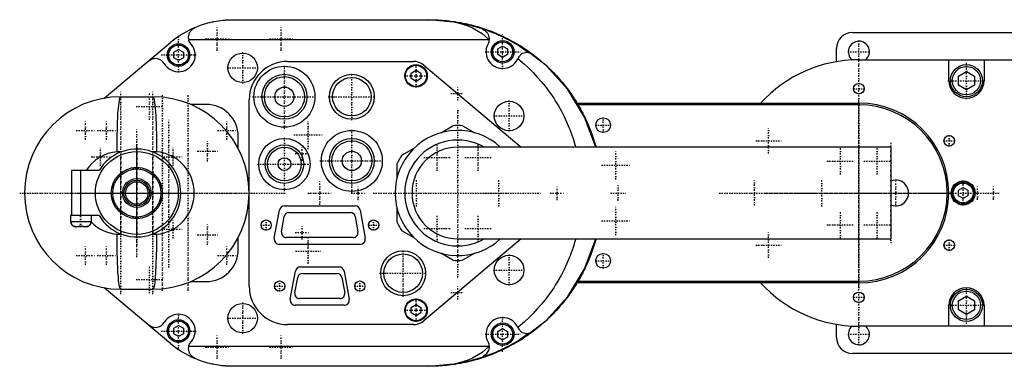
# Model space of a CAD drawing. Extents: x -262 to 209, y -54 to 54.
# Tile 1 of 2: x -262 to 45, y -54 to 54. Entities that reach past the tile are written whole.
import ezdxf

# ---------------------------------------------------------------- set-up
doc = ezdxf.new("R2010")
doc.units = 0
doc.linetypes.add('CENTER', pattern=[1.5, 0.45, -0.5, 0.05, -0.5])
doc.layers.add('AM_0', color=7, linetype='CONTINUOUS')
doc.layers.add('AM_7', color=7, linetype='CENTER')

msp = doc.modelspace()

# ---------------------------------------------------------------- linework, layer by layer
at = {"layer": 'AM_0', "color": 7, "linetype": 'CONTINUOUS'}
for p, q in [((-195.1, 54), (-134, 54)), ((-207.1, 51.5), (-207.1, 51.29)), ((-117.1, 50.83), (-117.1, 51.14)), ((-2, 50), (126, 50)), ((-235.15, 29.55), (-214.38, 46.98)), ((-208.93, 47.86), (-115.33, 47.86)), ((-115.33, 47.86), (-115.11, 47.75)), ((-213.5, 43.87), (-212, 44.73)), ((-213.5, 42.13), (-213.5, 43.87)), ((-212, 44.73), (-210.5, 43.87)), ((-210.5, 43.87), (-210.5, 42.13)), ((-112.5, 44.87), (-111, 45.73)), ((-112.5, 43.13), (-112.5, 44.87)), ((-111, 42.27), (-112.5, 43.13)), ((-111, 45.73), (-109.5, 44.87)), ((-109.5, 43.13), (-111, 42.27)), ((-109.5, 44.87), (-109.5, 43.13)), ((-7, 40.91), (-7, 45)), ((-221, 41.22), (-221, 41.43)), ((-212, 41.27), (-213.5, 42.13)), ((-210.5, 42.13), (-212, 41.27)), ((-178, 41), (-138.8, 41)), ((0, 41.5), (170.5, 41.5)), ((28, 35), (28, 41.5)), ((39, 41.5), (39, 35)), ((-139.5, 37.37), (-138, 38.23)), ((-139.5, 35.63), (-139.5, 37.37)), ((-138, 38.23), (-136.5, 37.37)), ((-136.5, 37.37), (-136.5, 35.63)), ((-135.58, 39.83), (-105.2, 14.32)), ((31, 36.44), (33.5, 37.89)), ((33.5, 37.89), (36, 36.44)), ((-138, 34.77), (-139.5, 35.63)), ((-136.5, 35.63), (-138, 34.77)), ((31, 33.56), (31, 36.44)), ((36, 36.44), (36, 33.56)), ((33.5, 32.11), (31, 33.56)), ((36, 33.56), (33.5, 32.11)), ((-230, 30), (-220, 30)), ((-190, -29), (-190, 29)), ((-87.83, 28), (0, 28)), ((0, 27.5), (0, 28)), ((-203.4, 27.6), (-208.24, 27.6)), ((0, 27.5), (-87.53, 27.5)), ((-130.29, 18.77), (-126.52, 20.94)), ((-123.48, 20.94), (-119.71, 18.77)), ((-193.4, 13.87), (-193.4, 17.6)), ((-229.75, 12.85), (-231.13, 12.85)), ((-218.87, 12.85), (-220.25, 12.85)), ((-142.38, 11.79), (-138.61, 13.97)), ((10, 14.25), (-125, 14.25)), ((10, 14.25), (10, -14.25)), ((-245.4, 7), (-245.4, -7)), ((-236.78, 7), (-245.4, 7)), ((-242.4, -7), (-242.4, 7)), ((-143.9, 4.8), (-143.9, 9.15)), ((31, 0.87), (32.5, 1.73)), ((31, -0.87), (31, 0.87)), ((32.5, 1.73), (34, 0.87)), ((34, 0.87), (34, -0.87)), ((32.5, -1.73), (31, -0.87)), ((34, -0.87), (32.5, -1.73)), ((-182.17, -14.11), (-180.57, -5.31)), ((-179, -4), (-157, -4)), ((-177.6, -6.1), (-158.4, -6.1)), ((-155.43, -5.31), (-153.83, -14.11)), ((-143.9, -9.15), (-143.9, -4.8)), ((-245.65, -7), (-245.65, -9)), ((-236.78, -7), (-245.65, -7)), ((-239.15, -9), (-245.65, -9)), ((-239.15, -9), (-239.15, -7)), ((-179.88, -12.15), (-179.08, -7.35)), ((-156.92, -7.35), (-156.12, -12.15)), ((-243, -10.5), (-243.9, -10.5)), ((-243, -10.5), (-243, -10.26)), ((-241.8, -10.26), (-241.8, -10.5)), ((-240.9, -10.5), (-241.8, -10.5)), ((-138.61, -13.97), (-142.38, -11.79)), ((-231.13, -12.85), (-229.75, -12.85)), ((-220.25, -12.85), (-218.87, -12.85)), ((-193.4, -17.6), (-193.4, -13.87)), ((-157.6, -13.9), (-178.4, -13.9)), ((-105.2, -14.32), (-135.58, -39.83)), ((-125, -14.25), (10, -14.25)), ((-155.4, -16), (-180.6, -16)), ((-126.52, -20.94), (-130.29, -18.77)), ((-119.71, -18.77), (-123.48, -20.94)), ((-177.17, -33.11), (-175.57, -24.31)), ((-174, -23), (-162, -23)), ((-160.43, -24.31), (-158.83, -33.11)), ((-208.24, -27.6), (-203.4, -27.6)), ((-175.77, -31.12), (-174.87, -26.32)), ((-173.4, -25.1), (-162.6, -25.1)), ((-161.13, -26.32), (-160.23, -31.12)), ((-87.53, -27.5), (0, -27.5)), ((0, -27.5), (0, -28)), ((-214.38, -46.98), (-235.15, -29.55)), ((-230, -30), (-220, -30)), ((0, -28), (-87.83, -28)), ((-161.7, -32.9), (-174.3, -32.9)), ((31, -33.56), (33.5, -32.11)), ((31, -36.44), (31, -33.56)), ((33.5, -32.11), (36, -33.56)), ((36, -33.56), (36, -36.44)), ((-160.4, -35), (-175.6, -35)), ((-139.5, -35.63), (-138, -34.77)), ((-139.5, -37.37), (-139.5, -35.63)), ((-138, -34.77), (-136.5, -35.63)), ((-136.5, -35.63), (-136.5, -37.37)), ((28, -41.5), (28, -35)), ((33.5, -37.89), (31, -36.44)), ((36, -36.44), (33.5, -37.89)), ((39, -35), (39, -41.5)), ((-138, -38.23), (-139.5, -37.37)), ((-136.5, -37.37), (-138, -38.23)), ((-221, -41.43), (-221, -41.22)), ((-213.5, -42.13), (-212, -41.27)), ((-213.5, -43.87), (-213.5, -42.13)), ((-212, -41.27), (-210.5, -42.13)), ((-210.5, -42.13), (-210.5, -43.87)), ((-138.8, -41), (-178, -41)), ((-112.5, -43.13), (-111, -42.27)), ((-111, -42.27), (-109.5, -43.13)), ((-7, -45), (-7, -40.91)), ((170.5, -41.5), (0, -41.5)), ((-212, -44.73), (-213.5, -43.87)), ((-210.5, -43.87), (-212, -44.73)), ((-112.5, -44.87), (-112.5, -43.13)), ((-111, -45.73), (-112.5, -44.87)), ((-109.5, -44.87), (-111, -45.73)), ((-109.5, -43.13), (-109.5, -44.87)), ((-115.33, -47.86), (-208.93, -47.86)), ((-115.11, -47.75), (-115.33, -47.86)), ((-207.1, -51.29), (-207.1, -51.5)), ((-117.1, -51.14), (-117.1, -50.83)), ((126, -50), (-2, -50)), ((-134, -54), (-195.1, -54))]:
    msp.add_line(p, q, dxfattribs=at)
for points in [[(-81.95, 14.25), (-85.48, 23.65), (-90.7, 32.23), (-97.41, 39.69), (-105.39, 45.79), (-114.36, 50.3), (-124.01, 53.07), (-134, 54)], [(-134, -54), (-124.01, -53.07), (-114.36, -50.3), (-105.39, -45.79), (-97.41, -39.69), (-90.7, -32.23), (-85.48, -23.65), (-81.95, -14.25)]]:
    msp.add_lwpolyline(points, dxfattribs=at)
for points in [[(-207.1, 51.5, 0), (-205.19, 52.25, 0), (-202.9, 52.97, 0), (-202.23, 53.14, 0), (-201.56, 53.3, 0), (-201.23, 53.37, 0), (-200.89, 53.44, 0), (-200.22, 53.56, 0), (-199.54, 53.67, 0), (-198.86, 53.76, 0), (-198.18, 53.84, 0), (-197.78, 53.88, 0), (-197.67, 53.89, 0), (-197.55, 53.9, 0), (-197.5, 53.9, 0), (-197.44, 53.91, 0), (-197.33, 53.92, 0), (-197.21, 53.93, 0), (-197.16, 53.93, 0), (-197.1, 53.93, 0), (-196.98, 53.94, 0), (-196.87, 53.95, 0), (-196.81, 53.95, 0), (-196.76, 53.95, 0), (-196.64, 53.96, 0), (-196.53, 53.97, 0), (-196.41, 53.97, 0), (-196.3, 53.98, 0), (-196.19, 53.98, 0), (-196.13, 53.98, 0), (-196.07, 53.98, 0), (-195.96, 53.99, 0), (-195.89, 53.99, 0), (-195.87, 53.99, 0), (-195.85, 53.99, 0), (-195.84, 53.99, 0), (-195.83, 53.99, 0), (-195.81, 53.99, 0), (-195.8, 53.99, 0), (-195.78, 53.99, 0), (-195.76, 53.99, 0), (-195.74, 53.99, 0), (-195.73, 53.99, 0), (-195.72, 53.99, 0), (-195.7, 53.99, 0), (-195.68, 53.99, 0), (-195.66, 53.99, 0), (-195.64, 54, 0), (-195.62, 54, 0), (-195.61, 54, 0), (-195.6, 54, 0), (-195.59, 54, 0), (-195.57, 54, 0), (-195.55, 54, 0), (-195.53, 54, 0), (-195.51, 54, 0), (-195.5, 54, 0), (-195.49, 54, 0), (-195.47, 54, 0), (-195.45, 54, 0), (-195.44, 54, 0), (-195.43, 54, 0), (-195.41, 54, 0), (-195.4, 54, 0), (-195.39, 54, 0), (-195.38, 54, 0), (-195.36, 54, 0), (-195.34, 54, 0), (-195.32, 54, 0), (-195.3, 54, 0), (-195.28, 54, 0), (-195.27, 54, 0), (-195.26, 54, 0), (-195.24, 54, 0), (-195.22, 54, 0), (-195.2, 54, 0), (-195.19, 54, 0), (-195.17, 54, 0), (-195.16, 54, 0), (-195.15, 54, 0), (-195.13, 54, 0), (-195.11, 54, 0), (-195.1, 54, 0)], [(-134.21, 54, 0), (-134.19, 54, 0), (-134.15, 54, 0), (-134.11, 54, 0), (-134.09, 54, 0), (-134.07, 54, 0), (-134.03, 54, 0), (-133.99, 54, 0), (-133.95, 54, 0), (-133.91, 54, 0), (-133.87, 54, 0), (-133.85, 54, 0), (-133.83, 54, 0), (-133.79, 54, 0), (-133.75, 54, 0), (-133.71, 54, 0), (-133.67, 54, 0), (-133.63, 54, 0), (-133.61, 54, 0), (-133.59, 54, 0), (-133.55, 54, 0), (-133.51, 54, 0), (-133.49, 54, 0), (-133.47, 53.99, 0), (-133.43, 53.99, 0), (-133.39, 53.99, 0), (-133.37, 53.99, 0), (-133.35, 53.99, 0), (-133.31, 53.99, 0), (-133.27, 53.99, 0), (-133.23, 53.99, 0), (-133.2, 53.99, 0), (-133.16, 53.99, 0), (-133.14, 53.99, 0), (-133.12, 53.99, 0), (-133.08, 53.99, 0), (-133.04, 53.99, 0), (-133, 53.99, 0), (-132.96, 53.99, 0), (-132.92, 53.98, 0), (-132.9, 53.98, 0), (-132.88, 53.98, 0), (-132.84, 53.98, 0), (-132.8, 53.98, 0), (-132.76, 53.98, 0), (-132.73, 53.98, 0), (-132.69, 53.98, 0), (-132.67, 53.98, 0), (-132.65, 53.98, 0), (-132.61, 53.98, 0), (-132.57, 53.97, 0), (-132.53, 53.97, 0), (-132.49, 53.97, 0), (-132.45, 53.97, 0), (-132.43, 53.97, 0), (-132.41, 53.97, 0), (-132.38, 53.97, 0), (-132.34, 53.97, 0), (-132.2, 53.96, 0), (-132.09, 53.96, 0), (-131.97, 53.95, 0), (-131.74, 53.94, 0), (-131.51, 53.93, 0), (-131.28, 53.92, 0), (-131.06, 53.9, 0), (-130.83, 53.89, 0), (-130.72, 53.88, 0), (-130.61, 53.87, 0), (-130.38, 53.85, 0), (-130.16, 53.84, 0), (-130.05, 53.83, 0), (-129.94, 53.82, 0), (-129.72, 53.8, 0), (-129.5, 53.77, 0), (-129.39, 53.76, 0), (-129.29, 53.75, 0), (-129.07, 53.73, 0), (-128.86, 53.7, 0), (-128.11, 53.61, 0), (-126.87, 53.42, 0), (-125.68, 53.19, 0), (-124.53, 52.92, 0), (-123.42, 52.61, 0), (-122.88, 52.44, 0), (-122.36, 52.27, 0), (-121.35, 51.88, 0), (-120.38, 51.47, 0), (-117.4, 49.71, 0), (-115.33, 47.86, 0)], [(-134, 54, 0), (-133.67, 54, 0), (-133.02, 53.99, 0), (-132.37, 53.98, 0), (-132.04, 53.96, 0), (-131.72, 53.95, 0), (-131.07, 53.92, 0), (-130.42, 53.88, 0), (-129.77, 53.83, 0), (-129.12, 53.78, 0), (-128.47, 53.72, 0), (-128.14, 53.68, 0), (-127.82, 53.65, 0), (-127.17, 53.57, 0), (-126.53, 53.48, 0), (-125.88, 53.39, 0), (-125.24, 53.28, 0), (-124.6, 53.17, 0), (-124.28, 53.12, 0), (-123.95, 53.06, 0), (-123.32, 52.93, 0), (-122.68, 52.8, 0), (-122.36, 52.73, 0), (-122.04, 52.66, 0), (-121.41, 52.51, 0), (-120.77, 52.35, 0), (-120.46, 52.27, 0), (-120.14, 52.19, 0), (-119.51, 52.02, 0), (-118.89, 51.84, 0), (-118.26, 51.66, 0), (-117.64, 51.46, 0), (-117.02, 51.26, 0), (-116.71, 51.16, 0), (-116.4, 51.05, 0), (-115.79, 50.84, 0), (-115.17, 50.61, 0), (-114.56, 50.38, 0), (-113.96, 50.14, 0), (-113.35, 49.9, 0), (-113.05, 49.77, 0), (-112.75, 49.64, 0), (-112.15, 49.38, 0), (-111.56, 49.12, 0), (-110.97, 48.84, 0), (-110.38, 48.56, 0), (-109.8, 48.27, 0), (-109.51, 48.13, 0), (-109.22, 47.98, 0), (-108.64, 47.67, 0), (-108.06, 47.36, 0), (-107.49, 47.05, 0), (-106.93, 46.72, 0), (-106.37, 46.39, 0), (-106.09, 46.23, 0), (-105.81, 46.06, 0), (-105.25, 45.71, 0), (-104.71, 45.36, 0), (-104.16, 45.01, 0), (-103.62, 44.64, 0), (-103.08, 44.27, 0), (-102.82, 44.09, 0), (-102.55, 43.9, 0), (-102.02, 43.51, 0), (-101.5, 43.12, 0), (-101.24, 42.93, 0), (-100.98, 42.73, 0), (-100.47, 42.33, 0), (-99.96, 41.92, 0), (-99.71, 41.71, 0), (-99.46, 41.51, 0), (-98.96, 41.09, 0), (-98.46, 40.66, 0), (-97.98, 40.23, 0), (-97.49, 39.79, 0), (-97.01, 39.35, 0), (-96.78, 39.12, 0), (-96.54, 38.9, 0), (-96.08, 38.44, 0), (-95.61, 37.98, 0), (-95.16, 37.51, 0), (-94.71, 37.04, 0), (-94.26, 36.57, 0), (-94.04, 36.33, 0), (-93.83, 36.08, 0), (-93.39, 35.6, 0), (-92.97, 35.1, 0), (-92.55, 34.61, 0), (-92.13, 34.1, 0), (-91.72, 33.59, 0), (-91.52, 33.34, 0), (-91.32, 33.08, 0), (-90.92, 32.56, 0), (-90.53, 32.04, 0), (-90.15, 31.51, 0), (-89.77, 30.98, 0), (-89.4, 30.45, 0), (-89.22, 30.18, 0), (-89.04, 29.91, 0), (-88.68, 29.36, 0), (-88.33, 28.81, 0), (-87.98, 28.26, 0), (-87.65, 27.7, 0), (-87.32, 27.14, 0), (-87.15, 26.86, 0), (-86.99, 26.57, 0), (-86.67, 26.01, 0), (-86.36, 25.43, 0), (-86.21, 25.14, 0), (-86.06, 24.85, 0), (-85.76, 24.27, 0), (-85.47, 23.69, 0), (-85.33, 23.4, 0), (-85.19, 23.1, 0), (-84.92, 22.51, 0), (-84.65, 21.92, 0), (-84.39, 21.32, 0), (-84.13, 20.72, 0), (-83.89, 20.12, 0), (-83.77, 19.81, 0), (-83.65, 19.51, 0), (-83.42, 18.9, 0), (-83.19, 18.29, 0), (-82.97, 17.67, 0), (-82.76, 17.06, 0), (-82.56, 16.44, 0), (-82.46, 16.13, 0), (-82.37, 15.82, 0), (-82.18, 15.19, 0), (-82, 14.56, 0), (-81.91, 14.25, 0)], [(-207.1, 51.29, 0), (-207.72, 50.96, 0), (-208.65, 49.91, 0), (-209, 48.56, 0), (-208.93, 47.86, 0)], [(-117.1, 51.14, 0), (-115.79, 50.68, 0), (-113.2, 49.65, 0), (-110.67, 48.49, 0), (-109.43, 47.86, 0)], [(-115.11, 47.75, 0), (-115.1, 48.16, 0), (-115.3, 49.08, 0), (-115.59, 49.65, 0), (-115.71, 49.81, 0), (-115.84, 49.98, 0), (-115.92, 50.06, 0), (-116.01, 50.15, 0), (-116.24, 50.36, 0), (-116.43, 50.49, 0), (-116.49, 50.53, 0), (-116.56, 50.57, 0), (-116.6, 50.6, 0), (-116.64, 50.62, 0), (-116.74, 50.68, 0), (-116.82, 50.71, 0), (-116.85, 50.73, 0), (-116.88, 50.74, 0), (-116.89, 50.75, 0), (-116.91, 50.75, 0), (-116.94, 50.76, 0), (-116.94, 50.77, 0), (-116.95, 50.77, 0), (-116.96, 50.77, 0), (-116.96, 50.78, 0), (-116.97, 50.78, 0), (-116.98, 50.78, 0), (-116.99, 50.79, 0), (-117, 50.79, 0), (-117.01, 50.8, 0), (-117.01, 50.8, 0), (-117.02, 50.8, 0), (-117.02, 50.8, 0), (-117.02, 50.8, 0), (-117.02, 50.8, 0), (-117.02, 50.8, 0), (-117.02, 50.8, 0), (-117.03, 50.8, 0), (-117.03, 50.8, 0), (-117.03, 50.8, 0), (-117.03, 50.8, 0), (-117.03, 50.8, 0), (-117.04, 50.81, 0), (-117.04, 50.81, 0), (-117.04, 50.81, 0), (-117.05, 50.81, 0), (-117.05, 50.81, 0), (-117.05, 50.81, 0), (-117.06, 50.81, 0), (-117.06, 50.81, 0), (-117.07, 50.82, 0), (-117.07, 50.82, 0), (-117.07, 50.82, 0), (-117.08, 50.82, 0), (-117.08, 50.82, 0), (-117.09, 50.82, 0), (-117.09, 50.83, 0), (-117.1, 50.83, 0), (-117.1, 50.83, 0)], [(-109.22, 47.75, 0), (-108.09, 47.14, 0), (-105.89, 45.84, 0), (-103.75, 44.43, 0), (-102.7, 43.69, 0)], [(-102.7, 43.69, 0), (-103.8, 43.79, 0), (-105.13, 43.32, 0), (-106, 42.45, 0), (-106.28, 41.92, 0)], [(-106.28, 41.92, 0), (-105.57, 41.32, 0), (-104.16, 40.1, 0), (-102.79, 38.83, 0), (-102.13, 38.17, 0), (-101.48, 37.51, 0), (-100.2, 36.14, 0), (-98.98, 34.74, 0), (-97.8, 33.29, 0), (-96.68, 31.8, 0), (-95.61, 30.27, 0), (-95.09, 29.5, 0), (-94.59, 28.71, 0), (-93.62, 27.12, 0), (-92.71, 25.49, 0), (-91.86, 23.83, 0), (-91.07, 22.14, 0), (-90.33, 20.43, 0), (-89.99, 19.56, 0), (-89.65, 18.69, 0), (-89.04, 16.93, 0), (-88.48, 15.15, 0), (-88.23, 14.25, 0)], [(-231.13, 12.85, 0), (-231.14, 16.83, 0), (-230.87, 24.82, 0), (-230.55, 28.12, 0), (-230.45, 28.77, 0), (-230.35, 29.27, 0), (-230.3, 29.47, 0), (-230.29, 29.5, 0), (-230.28, 29.56, 0), (-230.26, 29.61, 0), (-230.25, 29.64, 0), (-230.24, 29.66, 0), (-230.22, 29.71, 0), (-230.21, 29.75, 0), (-230.19, 29.79, 0), (-230.17, 29.83, 0), (-230.16, 29.86, 0), (-230.15, 29.87, 0), (-230.14, 29.89, 0), (-230.12, 29.91, 0), (-230.11, 29.93, 0), (-230.11, 29.93, 0), (-230.11, 29.93, 0), (-230.11, 29.94, 0), (-230.1, 29.94, 0), (-230.1, 29.94, 0), (-230.1, 29.94, 0), (-230.1, 29.95, 0), (-230.09, 29.95, 0), (-230.09, 29.95, 0), (-230.09, 29.95, 0), (-230.09, 29.96, 0), (-230.09, 29.96, 0), (-230.08, 29.96, 0), (-230.08, 29.96, 0), (-230.08, 29.97, 0), (-230.07, 29.97, 0), (-230.07, 29.97, 0), (-230.07, 29.97, 0), (-230.07, 29.97, 0), (-230.07, 29.97, 0), (-230.06, 29.98, 0), (-230.06, 29.98, 0), (-230.06, 29.98, 0), (-230.06, 29.98, 0), (-230.06, 29.98, 0), (-230.05, 29.98, 0), (-230.05, 29.99, 0), (-230.05, 29.99, 0), (-230.05, 29.99, 0), (-230.04, 29.99, 0), (-230.04, 29.99, 0), (-230.04, 29.99, 0), (-230.04, 29.99, 0), (-230.04, 29.99, 0), (-230.03, 29.99, 0), (-230.03, 29.99, 0), (-230.03, 30, 0), (-230.03, 30, 0), (-230.02, 30, 0), (-230.02, 30, 0), (-230.02, 30, 0), (-230.02, 30, 0), (-230.01, 30, 0), (-230.01, 30, 0), (-230.01, 30, 0), (-230.01, 30, 0), (-230.01, 30, 0), (-230, 30, 0), (-230, 30, 0), (-230, 30, 0)], [(-220, 30, 0), (-220, 30, 0), (-220, 30, 0), (-219.99, 30, 0), (-219.99, 30, 0), (-219.99, 30, 0), (-219.99, 30, 0), (-219.99, 30, 0), (-219.98, 30, 0), (-219.98, 30, 0), (-219.98, 30, 0), (-219.98, 30, 0), (-219.97, 30, 0), (-219.97, 30, 0), (-219.97, 29.99, 0), (-219.97, 29.99, 0), (-219.96, 29.99, 0), (-219.96, 29.99, 0), (-219.96, 29.99, 0), (-219.96, 29.99, 0), (-219.96, 29.99, 0), (-219.95, 29.99, 0), (-219.95, 29.99, 0), (-219.95, 29.99, 0), (-219.95, 29.98, 0), (-219.94, 29.98, 0), (-219.94, 29.98, 0), (-219.94, 29.98, 0), (-219.94, 29.98, 0), (-219.94, 29.98, 0), (-219.93, 29.97, 0), (-219.93, 29.97, 0), (-219.93, 29.97, 0), (-219.93, 29.97, 0), (-219.93, 29.97, 0), (-219.92, 29.97, 0), (-219.92, 29.96, 0), (-219.92, 29.96, 0), (-219.91, 29.96, 0), (-219.91, 29.96, 0), (-219.91, 29.95, 0), (-219.91, 29.95, 0), (-219.91, 29.95, 0), (-219.9, 29.95, 0), (-219.9, 29.94, 0), (-219.9, 29.94, 0), (-219.9, 29.94, 0), (-219.89, 29.94, 0), (-219.89, 29.93, 0), (-219.89, 29.93, 0), (-219.89, 29.93, 0), (-219.88, 29.91, 0), (-219.86, 29.89, 0), (-219.85, 29.87, 0), (-219.84, 29.86, 0), (-219.83, 29.83, 0), (-219.81, 29.79, 0), (-219.79, 29.75, 0), (-219.78, 29.71, 0), (-219.76, 29.66, 0), (-219.75, 29.64, 0), (-219.74, 29.61, 0), (-219.72, 29.56, 0), (-219.71, 29.5, 0), (-219.7, 29.47, 0), (-219.69, 29.44, 0), (-219.67, 29.38, 0), (-219.66, 29.31, 0), (-219.65, 29.27, 0), (-219.64, 29.24, 0), (-219.62, 29.16, 0), (-219.61, 29.08, 0), (-219.55, 28.77, 0), (-219.45, 28.12, 0), (-219.35, 27.34, 0), (-219.26, 26.42, 0), (-219.17, 25.38, 0), (-219.13, 24.82, 0), (-219.1, 24.23, 0), (-219.03, 22.99, 0), (-218.97, 21.67, 0), (-218.86, 16.83, 0), (-218.87, 12.85, 0)], [(-245.52, -9, 0), (-245.52, -9.01, 0), (-245.52, -9.03, 0), (-245.52, -9.05, 0), (-245.52, -9.07, 0), (-245.52, -9.08, 0), (-245.52, -9.1, 0), (-245.52, -9.12, 0), (-245.52, -9.15, 0), (-245.51, -9.17, 0), (-245.51, -9.19, 0), (-245.51, -9.2, 0), (-245.51, -9.22, 0), (-245.5, -9.24, 0), (-245.5, -9.26, 0), (-245.49, -9.29, 0), (-245.49, -9.31, 0), (-245.48, -9.33, 0), (-245.48, -9.34, 0), (-245.48, -9.35, 0), (-245.47, -9.37, 0), (-245.47, -9.39, 0), (-245.46, -9.4, 0), (-245.46, -9.42, 0), (-245.46, -9.44, 0), (-245.45, -9.46, 0), (-245.44, -9.47, 0), (-245.44, -9.48, 0), (-245.43, -9.5, 0), (-245.43, -9.52, 0), (-245.42, -9.54, 0), (-245.41, -9.57, 0), (-245.4, -9.59, 0), (-245.39, -9.6, 0), (-245.39, -9.61, 0), (-245.38, -9.63, 0), (-245.37, -9.65, 0), (-245.36, -9.67, 0), (-245.35, -9.69, 0), (-245.34, -9.71, 0), (-245.33, -9.72, 0), (-245.32, -9.73, 0), (-245.31, -9.75, 0), (-245.3, -9.77, 0), (-245.29, -9.79, 0), (-245.28, -9.8, 0), (-245.27, -9.82, 0), (-245.26, -9.83, 0), (-245.25, -9.84, 0), (-245.24, -9.86, 0), (-245.23, -9.88, 0), (-245.21, -9.9, 0), (-245.2, -9.92, 0), (-245.18, -9.93, 0), (-245.17, -9.94, 0), (-245.17, -9.95, 0), (-245.15, -9.97, 0), (-245.14, -9.99, 0), (-245.12, -10, 0), (-245.1, -10.02, 0), (-245.09, -10.04, 0), (-245.08, -10.04, 0), (-245.07, -10.05, 0), (-245.06, -10.07, 0), (-245.04, -10.08, 0), (-245.03, -10.09, 0), (-245.02, -10.1, 0), (-245.01, -10.11, 0), (-244.99, -10.13, 0), (-244.98, -10.13, 0), (-244.97, -10.14, 0), (-244.95, -10.15, 0), (-244.94, -10.17, 0), (-244.92, -10.18, 0), (-244.9, -10.2, 0), (-244.88, -10.21, 0), (-244.87, -10.22, 0), (-244.86, -10.22, 0), (-244.84, -10.24, 0), (-244.82, -10.25, 0), (-244.8, -10.26, 0), (-244.78, -10.27, 0), (-244.76, -10.28, 0), (-244.75, -10.29, 0), (-244.74, -10.29, 0), (-244.72, -10.3, 0), (-244.7, -10.32, 0), (-244.68, -10.32, 0), (-244.66, -10.33, 0), (-244.64, -10.34, 0), (-244.63, -10.35, 0), (-244.62, -10.35, 0), (-244.6, -10.36, 0), (-244.58, -10.37, 0), (-244.56, -10.38, 0), (-244.54, -10.39, 0), (-244.52, -10.39, 0), (-244.51, -10.4, 0), (-244.5, -10.4, 0), (-244.48, -10.41, 0), (-244.46, -10.42, 0), (-244.43, -10.42, 0), (-244.41, -10.43, 0), (-244.39, -10.44, 0), (-244.38, -10.44, 0), (-244.37, -10.44, 0), (-244.35, -10.45, 0), (-244.32, -10.45, 0), (-244.31, -10.46, 0), (-244.3, -10.46, 0), (-244.28, -10.46, 0), (-244.25, -10.47, 0), (-244.24, -10.47, 0), (-244.23, -10.47, 0), (-244.21, -10.48, 0), (-244.19, -10.48, 0), (-244.16, -10.48, 0), (-244.14, -10.49, 0), (-244.12, -10.49, 0), (-244.11, -10.49, 0), (-244.09, -10.49, 0), (-244.07, -10.49, 0), (-244.05, -10.49, 0), (-243.97, -10.5, 0), (-243.9, -10.5, 0)], [(-245, -10.11, 0), (-245.03, -10.09, 0), (-245.08, -10.04, 0), (-245.13, -9.99, 0), (-245.15, -9.97, 0), (-245.18, -9.94, 0), (-245.22, -9.88, 0), (-245.26, -9.83, 0), (-245.3, -9.77, 0), (-245.34, -9.71, 0), (-245.37, -9.65, 0), (-245.39, -9.62, 0), (-245.4, -9.58, 0), (-245.43, -9.52, 0), (-245.45, -9.45, 0), (-245.47, -9.38, 0), (-245.49, -9.32, 0), (-245.5, -9.25, 0), (-245.51, -9.21, 0), (-245.51, -9.18, 0), (-245.52, -9.1, 0), (-245.52, -9.03, 0), (-245.52, -9, 0)], [(-240.9, -10.5, 0), (-240.83, -10.5, 0), (-240.75, -10.49, 0), (-240.73, -10.49, 0), (-240.71, -10.49, 0), (-240.69, -10.49, 0), (-240.68, -10.49, 0), (-240.66, -10.49, 0), (-240.64, -10.48, 0), (-240.61, -10.48, 0), (-240.59, -10.48, 0), (-240.57, -10.47, 0), (-240.56, -10.47, 0), (-240.55, -10.47, 0), (-240.52, -10.46, 0), (-240.5, -10.46, 0), (-240.49, -10.46, 0), (-240.48, -10.45, 0), (-240.45, -10.45, 0), (-240.43, -10.44, 0), (-240.42, -10.44, 0), (-240.41, -10.44, 0), (-240.39, -10.43, 0), (-240.37, -10.42, 0), (-240.34, -10.42, 0), (-240.32, -10.41, 0), (-240.3, -10.4, 0), (-240.29, -10.4, 0), (-240.28, -10.39, 0), (-240.26, -10.39, 0), (-240.24, -10.38, 0), (-240.22, -10.37, 0), (-240.2, -10.36, 0), (-240.18, -10.35, 0), (-240.17, -10.35, 0), (-240.16, -10.34, 0), (-240.14, -10.33, 0), (-240.12, -10.32, 0), (-240.1, -10.32, 0), (-240.08, -10.3, 0), (-240.06, -10.29, 0), (-240.05, -10.29, 0), (-240.04, -10.28, 0), (-240.02, -10.27, 0), (-240, -10.26, 0), (-239.98, -10.25, 0), (-239.96, -10.24, 0), (-239.94, -10.22, 0), (-239.93, -10.22, 0), (-239.92, -10.21, 0), (-239.9, -10.2, 0), (-239.88, -10.18, 0), (-239.86, -10.17, 0), (-239.85, -10.15, 0), (-239.83, -10.14, 0), (-239.82, -10.13, 0), (-239.81, -10.13, 0), (-239.79, -10.11, 0), (-239.78, -10.1, 0), (-239.77, -10.09, 0), (-239.76, -10.08, 0), (-239.74, -10.07, 0), (-239.73, -10.05, 0), (-239.72, -10.04, 0), (-239.71, -10.04, 0), (-239.7, -10.02, 0), (-239.68, -10, 0), (-239.66, -9.99, 0), (-239.65, -9.97, 0), (-239.63, -9.95, 0), (-239.63, -9.94, 0), (-239.62, -9.93, 0), (-239.6, -9.92, 0), (-239.59, -9.9, 0), (-239.57, -9.88, 0), (-239.56, -9.86, 0), (-239.55, -9.84, 0), (-239.54, -9.83, 0), (-239.53, -9.82, 0), (-239.52, -9.8, 0), (-239.51, -9.79, 0), (-239.5, -9.77, 0), (-239.49, -9.75, 0), (-239.48, -9.73, 0), (-239.47, -9.72, 0), (-239.46, -9.71, 0), (-239.45, -9.69, 0), (-239.44, -9.67, 0), (-239.43, -9.65, 0), (-239.42, -9.63, 0), (-239.41, -9.61, 0), (-239.41, -9.6, 0), (-239.4, -9.59, 0), (-239.39, -9.57, 0), (-239.38, -9.54, 0), (-239.37, -9.52, 0), (-239.37, -9.5, 0), (-239.36, -9.48, 0), (-239.36, -9.47, 0), (-239.35, -9.46, 0), (-239.34, -9.44, 0), (-239.34, -9.42, 0), (-239.34, -9.4, 0), (-239.33, -9.39, 0), (-239.33, -9.37, 0), (-239.32, -9.35, 0), (-239.32, -9.34, 0), (-239.32, -9.33, 0), (-239.31, -9.31, 0), (-239.31, -9.29, 0), (-239.3, -9.26, 0), (-239.3, -9.24, 0), (-239.29, -9.22, 0), (-239.29, -9.2, 0), (-239.29, -9.19, 0), (-239.29, -9.17, 0), (-239.28, -9.15, 0), (-239.28, -9.12, 0), (-239.28, -9.1, 0), (-239.28, -9.08, 0), (-239.28, -9.07, 0), (-239.28, -9.05, 0), (-239.28, -9.03, 0), (-239.28, -9.01, 0), (-239.28, -9, 0)], [(-239.28, -9, 0), (-239.28, -9.03, 0), (-239.28, -9.1, 0), (-239.29, -9.16, 0), (-239.29, -9.2, 0), (-239.3, -9.23, 0), (-239.31, -9.3, 0), (-239.32, -9.36, 0), (-239.34, -9.42, 0), (-239.36, -9.49, 0), (-239.39, -9.55, 0), (-239.4, -9.58, 0), (-239.41, -9.61, 0), (-239.44, -9.67, 0), (-239.47, -9.73, 0), (-239.51, -9.78, 0), (-239.54, -9.84, 0), (-239.58, -9.89, 0), (-239.6, -9.92, 0), (-239.63, -9.94, 0), (-239.67, -9.99, 0), (-239.72, -10.04, 0), (-239.74, -10.07, 0)], [(-244.13, -10.49, 0), (-244.18, -10.48, 0), (-244.29, -10.46, 0), (-244.39, -10.44, 0), (-244.44, -10.42, 0)], [(-243, -10.26, 0), (-242.97, -10.26, 0), (-242.9, -10.27, 0), (-242.83, -10.28, 0), (-242.8, -10.28, 0), (-242.76, -10.28, 0), (-242.7, -10.29, 0), (-242.63, -10.29, 0), (-242.56, -10.3, 0), (-242.5, -10.3, 0), (-242.43, -10.3, 0), (-242.4, -10.3, 0), (-242.37, -10.3, 0), (-242.3, -10.3, 0), (-242.24, -10.3, 0), (-242.17, -10.29, 0), (-242.1, -10.29, 0), (-242.04, -10.28, 0), (-242, -10.28, 0), (-241.97, -10.28, 0), (-241.9, -10.27, 0), (-241.83, -10.26, 0), (-241.8, -10.26, 0)], [(-240.19, -10.36, 0), (-240.2, -10.36, 0), (-240.24, -10.38, 0), (-240.28, -10.39, 0), (-240.3, -10.4, 0), (-240.32, -10.41, 0), (-240.35, -10.42, 0), (-240.39, -10.43, 0), (-240.43, -10.44, 0), (-240.47, -10.45, 0), (-240.51, -10.46, 0), (-240.53, -10.46, 0), (-240.55, -10.47, 0), (-240.59, -10.48, 0), (-240.64, -10.48, 0), (-240.68, -10.49, 0), (-240.72, -10.49, 0), (-240.76, -10.5, 0), (-240.78, -10.5, 0), (-240.8, -10.5, 0), (-240.84, -10.5, 0), (-240.88, -10.5, 0), (-240.9, -10.5, 0)], [(-230, -30, 0), (-230, -30, 0), (-230, -30, 0), (-230.01, -30, 0), (-230.01, -30, 0), (-230.01, -30, 0), (-230.01, -30, 0), (-230.02, -30, 0), (-230.02, -30, 0), (-230.02, -30, 0), (-230.03, -30, 0), (-230.03, -30, 0), (-230.03, -30, 0), (-230.03, -29.99, 0), (-230.03, -29.99, 0), (-230.04, -29.99, 0), (-230.04, -29.99, 0), (-230.04, -29.99, 0), (-230.05, -29.99, 0), (-230.05, -29.99, 0), (-230.05, -29.99, 0), (-230.05, -29.98, 0), (-230.05, -29.98, 0), (-230.06, -29.98, 0), (-230.06, -29.98, 0), (-230.06, -29.98, 0), (-230.06, -29.98, 0), (-230.07, -29.98, 0), (-230.07, -29.97, 0), (-230.07, -29.97, 0), (-230.07, -29.97, 0), (-230.08, -29.97, 0), (-230.08, -29.96, 0), (-230.08, -29.96, 0), (-230.08, -29.96, 0), (-230.09, -29.96, 0), (-230.09, -29.95, 0), (-230.09, -29.95, 0), (-230.1, -29.95, 0), (-230.1, -29.94, 0), (-230.1, -29.94, 0), (-230.1, -29.94, 0), (-230.1, -29.94, 0), (-230.11, -29.93, 0), (-230.11, -29.93, 0), (-230.11, -29.93, 0), (-230.12, -29.92, 0), (-230.12, -29.92, 0), (-230.12, -29.92, 0), (-230.12, -29.91, 0), (-230.13, -29.91, 0), (-230.14, -29.89, 0), (-230.15, -29.86, 0), (-230.16, -29.85, 0), (-230.17, -29.83, 0), (-230.19, -29.79, 0), (-230.21, -29.75, 0), (-230.23, -29.71, 0), (-230.24, -29.66, 0), (-230.26, -29.6, 0), (-230.27, -29.58, 0), (-230.28, -29.55, 0), (-230.3, -29.49, 0), (-230.31, -29.43, 0), (-230.32, -29.39, 0), (-230.37, -29.17, 0), (-230.48, -28.64, 0), (-230.57, -27.99, 0), (-230.66, -27.22, 0), (-230.75, -26.33, 0), (-230.83, -25.35, 0), (-230.87, -24.82, 0), (-230.9, -24.27, 0), (-230.96, -23.1, 0), (-231.02, -21.87, 0), (-231.13, -17.12, 0), (-231.13, -12.85, 0)], [(-218.87, -12.85, 0), (-218.87, -17.12, 0), (-219.13, -24.82, 0), (-219.43, -27.99, 0), (-219.52, -28.64, 0), (-219.63, -29.17, 0), (-219.68, -29.39, 0), (-219.69, -29.43, 0), (-219.7, -29.49, 0), (-219.72, -29.55, 0), (-219.73, -29.58, 0), (-219.74, -29.6, 0), (-219.76, -29.66, 0), (-219.77, -29.71, 0), (-219.79, -29.75, 0), (-219.81, -29.79, 0), (-219.83, -29.83, 0), (-219.84, -29.85, 0), (-219.85, -29.86, 0), (-219.86, -29.89, 0), (-219.87, -29.91, 0), (-219.88, -29.91, 0), (-219.88, -29.92, 0), (-219.88, -29.92, 0), (-219.88, -29.92, 0), (-219.89, -29.93, 0), (-219.89, -29.93, 0), (-219.89, -29.93, 0), (-219.9, -29.94, 0), (-219.9, -29.94, 0), (-219.9, -29.94, 0), (-219.9, -29.94, 0), (-219.9, -29.95, 0), (-219.91, -29.95, 0), (-219.91, -29.95, 0), (-219.91, -29.96, 0), (-219.92, -29.96, 0), (-219.92, -29.96, 0), (-219.92, -29.96, 0), (-219.92, -29.97, 0), (-219.93, -29.97, 0), (-219.93, -29.97, 0), (-219.93, -29.97, 0), (-219.93, -29.98, 0), (-219.94, -29.98, 0), (-219.94, -29.98, 0), (-219.94, -29.98, 0), (-219.94, -29.98, 0), (-219.95, -29.98, 0), (-219.95, -29.98, 0), (-219.95, -29.99, 0), (-219.95, -29.99, 0), (-219.95, -29.99, 0), (-219.96, -29.99, 0), (-219.96, -29.99, 0), (-219.96, -29.99, 0), (-219.97, -29.99, 0), (-219.97, -29.99, 0), (-219.97, -30, 0), (-219.97, -30, 0), (-219.97, -30, 0), (-219.98, -30, 0), (-219.98, -30, 0), (-219.98, -30, 0), (-219.99, -30, 0), (-219.99, -30, 0), (-219.99, -30, 0), (-219.99, -30, 0), (-220, -30, 0), (-220, -30, 0), (-220, -30, 0)], [(-81.91, -14.25, 0), (-82, -14.56, 0), (-82.18, -15.19, 0), (-82.37, -15.82, 0), (-82.46, -16.13, 0), (-82.56, -16.44, 0), (-82.76, -17.06, 0), (-82.97, -17.67, 0), (-83.19, -18.29, 0), (-83.42, -18.9, 0), (-83.65, -19.51, 0), (-83.77, -19.81, 0), (-83.89, -20.12, 0), (-84.13, -20.72, 0), (-84.39, -21.32, 0), (-84.65, -21.92, 0), (-84.92, -22.51, 0), (-85.19, -23.1, 0), (-85.33, -23.4, 0), (-85.47, -23.69, 0), (-85.76, -24.27, 0), (-86.06, -24.85, 0), (-86.21, -25.14, 0), (-86.36, -25.43, 0), (-86.67, -26.01, 0), (-86.99, -26.57, 0), (-87.15, -26.86, 0), (-87.32, -27.14, 0), (-87.65, -27.7, 0), (-87.98, -28.26, 0), (-88.33, -28.81, 0), (-88.68, -29.36, 0), (-89.04, -29.91, 0), (-89.22, -30.18, 0), (-89.4, -30.45, 0), (-89.77, -30.98, 0), (-90.15, -31.51, 0), (-90.53, -32.04, 0), (-90.92, -32.56, 0), (-91.32, -33.08, 0), (-91.52, -33.34, 0), (-91.72, -33.59, 0), (-92.13, -34.1, 0), (-92.55, -34.61, 0), (-92.97, -35.1, 0), (-93.39, -35.6, 0), (-93.83, -36.08, 0), (-94.04, -36.33, 0), (-94.26, -36.57, 0), (-94.71, -37.04, 0), (-95.16, -37.51, 0), (-95.61, -37.98, 0), (-96.08, -38.44, 0), (-96.54, -38.9, 0), (-96.78, -39.12, 0), (-97.01, -39.35, 0), (-97.49, -39.79, 0), (-97.98, -40.23, 0), (-98.46, -40.66, 0), (-98.96, -41.09, 0), (-99.46, -41.51, 0), (-99.71, -41.71, 0), (-99.96, -41.92, 0), (-100.47, -42.33, 0), (-100.98, -42.73, 0), (-101.24, -42.93, 0), (-101.5, -43.12, 0), (-102.02, -43.51, 0), (-102.55, -43.9, 0), (-102.82, -44.09, 0), (-103.08, -44.27, 0), (-103.62, -44.64, 0), (-104.16, -45.01, 0), (-104.71, -45.36, 0), (-105.25, -45.71, 0), (-105.81, -46.06, 0), (-106.09, -46.23, 0), (-106.37, -46.39, 0), (-106.93, -46.72, 0), (-107.49, -47.05, 0), (-108.06, -47.36, 0), (-108.64, -47.67, 0), (-109.22, -47.98, 0), (-109.51, -48.13, 0), (-109.8, -48.27, 0), (-110.38, -48.56, 0), (-110.97, -48.84, 0), (-111.56, -49.12, 0), (-112.15, -49.38, 0), (-112.75, -49.64, 0), (-113.05, -49.77, 0), (-113.35, -49.9, 0), (-113.96, -50.14, 0), (-114.56, -50.38, 0), (-115.17, -50.61, 0), (-115.79, -50.84, 0), (-116.4, -51.05, 0), (-116.71, -51.16, 0), (-117.02, -51.26, 0), (-117.64, -51.46, 0), (-118.26, -51.66, 0), (-118.89, -51.84, 0), (-119.51, -52.02, 0), (-120.14, -52.19, 0), (-120.46, -52.27, 0), (-120.77, -52.35, 0), (-121.41, -52.51, 0), (-122.04, -52.66, 0), (-122.36, -52.73, 0), (-122.68, -52.8, 0), (-123.32, -52.93, 0), (-123.95, -53.06, 0), (-124.28, -53.12, 0), (-124.6, -53.17, 0), (-125.24, -53.28, 0), (-125.88, -53.39, 0), (-126.53, -53.48, 0), (-127.17, -53.57, 0), (-127.82, -53.65, 0), (-128.14, -53.68, 0), (-128.47, -53.72, 0), (-129.12, -53.78, 0), (-129.77, -53.83, 0), (-130.42, -53.88, 0), (-131.07, -53.92, 0), (-131.72, -53.95, 0), (-132.04, -53.96, 0), (-132.37, -53.98, 0), (-133.02, -53.99, 0), (-133.67, -54, 0), (-134, -54, 0)], [(-88.23, -14.25, 0), (-88.48, -15.15, 0), (-89.04, -16.93, 0), (-89.65, -18.69, 0), (-89.99, -19.56, 0), (-90.33, -20.43, 0), (-91.07, -22.14, 0), (-91.86, -23.83, 0), (-92.71, -25.49, 0), (-93.62, -27.12, 0), (-94.59, -28.71, 0), (-95.09, -29.5, 0), (-95.61, -30.27, 0), (-96.68, -31.8, 0), (-97.8, -33.29, 0), (-98.98, -34.74, 0), (-100.2, -36.14, 0), (-101.48, -37.51, 0), (-102.13, -38.17, 0), (-102.79, -38.83, 0), (-104.16, -40.1, 0), (-105.57, -41.32, 0), (-106.28, -41.92, 0)], [(-106.28, -41.92, 0), (-106, -42.45, 0), (-105.13, -43.32, 0), (-103.8, -43.79, 0), (-102.7, -43.69, 0)], [(-102.7, -43.69, 0), (-103.75, -44.43, 0), (-105.89, -45.84, 0), (-108.09, -47.14, 0), (-109.22, -47.75, 0)], [(-208.93, -47.86, 0), (-209, -48.56, 0), (-208.65, -49.91, 0), (-207.72, -50.96, 0), (-207.1, -51.29, 0)], [(-115.33, -47.86, 0), (-117.4, -49.71, 0), (-120.38, -51.47, 0), (-121.35, -51.88, 0), (-122.36, -52.27, 0), (-122.88, -52.44, 0), (-123.42, -52.61, 0), (-124.53, -52.92, 0), (-125.68, -53.19, 0), (-126.87, -53.42, 0), (-128.11, -53.61, 0), (-128.86, -53.7, 0), (-129.07, -53.73, 0), (-129.29, -53.75, 0), (-129.39, -53.76, 0), (-129.5, -53.77, 0), (-129.72, -53.8, 0), (-129.94, -53.82, 0), (-130.05, -53.83, 0), (-130.16, -53.84, 0), (-130.38, -53.85, 0), (-130.61, -53.87, 0), (-130.72, -53.88, 0), (-130.83, -53.89, 0), (-131.06, -53.9, 0), (-131.28, -53.92, 0), (-131.51, -53.93, 0), (-131.74, -53.94, 0), (-131.97, -53.95, 0), (-132.09, -53.96, 0), (-132.2, -53.96, 0), (-132.43, -53.97, 0), (-132.57, -53.97, 0), (-132.61, -53.98, 0), (-132.65, -53.98, 0), (-132.67, -53.98, 0), (-132.69, -53.98, 0), (-132.73, -53.98, 0), (-132.76, -53.98, 0), (-132.8, -53.98, 0), (-132.84, -53.98, 0), (-132.88, -53.98, 0), (-132.9, -53.98, 0), (-132.92, -53.98, 0), (-132.96, -53.99, 0), (-133, -53.99, 0), (-133.04, -53.99, 0), (-133.08, -53.99, 0), (-133.12, -53.99, 0), (-133.14, -53.99, 0), (-133.16, -53.99, 0), (-133.2, -53.99, 0), (-133.23, -53.99, 0), (-133.27, -53.99, 0), (-133.31, -53.99, 0), (-133.35, -53.99, 0), (-133.37, -53.99, 0), (-133.39, -53.99, 0), (-133.43, -53.99, 0), (-133.47, -53.99, 0), (-133.49, -54, 0), (-133.51, -54, 0), (-133.55, -54, 0), (-133.59, -54, 0), (-133.61, -54, 0), (-133.63, -54, 0), (-133.67, -54, 0), (-133.71, -54, 0), (-133.75, -54, 0), (-133.79, -54, 0), (-133.83, -54, 0), (-133.85, -54, 0), (-133.87, -54, 0), (-133.91, -54, 0), (-133.95, -54, 0), (-133.99, -54, 0), (-134.03, -54, 0), (-134.07, -54, 0), (-134.09, -54, 0), (-134.11, -54, 0), (-134.15, -54, 0), (-134.19, -54, 0), (-134.21, -54, 0)], [(-117.1, -50.83, 0), (-115.92, -50.06, 0), (-115.3, -49.08, 0), (-115.1, -48.16, 0), (-115.11, -47.75, 0)], [(-109.43, -47.86, 0), (-110.67, -48.49, 0), (-113.2, -49.65, 0), (-115.79, -50.68, 0), (-117.1, -51.14, 0)], [(-195.1, -54, 0), (-195.11, -54, 0), (-195.13, -54, 0), (-195.15, -54, 0), (-195.16, -54, 0), (-195.17, -54, 0), (-195.19, -54, 0), (-195.2, -54, 0), (-195.22, -54, 0), (-195.24, -54, 0), (-195.26, -54, 0), (-195.27, -54, 0), (-195.28, -54, 0), (-195.3, -54, 0), (-195.32, -54, 0), (-195.34, -54, 0), (-195.36, -54, 0), (-195.38, -54, 0), (-195.39, -54, 0), (-195.4, -54, 0), (-195.41, -54, 0), (-195.43, -54, 0), (-195.44, -54, 0), (-195.45, -54, 0), (-195.47, -54, 0), (-195.49, -54, 0), (-195.5, -54, 0), (-195.51, -54, 0), (-195.53, -54, 0), (-195.55, -54, 0), (-195.57, -54, 0), (-195.59, -54, 0), (-195.6, -54, 0), (-195.61, -54, 0), (-195.62, -54, 0), (-195.64, -54, 0), (-195.66, -53.99, 0), (-195.68, -53.99, 0), (-195.7, -53.99, 0), (-195.72, -53.99, 0), (-195.73, -53.99, 0), (-195.74, -53.99, 0), (-195.76, -53.99, 0), (-195.78, -53.99, 0), (-195.8, -53.99, 0), (-195.81, -53.99, 0), (-195.83, -53.99, 0), (-195.84, -53.99, 0), (-195.85, -53.99, 0), (-195.87, -53.99, 0), (-195.89, -53.99, 0), (-195.96, -53.99, 0), (-196.07, -53.98, 0), (-196.13, -53.98, 0), (-196.19, -53.98, 0), (-196.3, -53.98, 0), (-196.41, -53.97, 0), (-196.53, -53.97, 0), (-196.64, -53.96, 0), (-196.76, -53.95, 0), (-196.81, -53.95, 0), (-196.87, -53.95, 0), (-196.98, -53.94, 0), (-197.1, -53.93, 0), (-197.16, -53.93, 0), (-197.21, -53.93, 0), (-197.33, -53.92, 0), (-197.44, -53.91, 0), (-197.5, -53.9, 0), (-197.55, -53.9, 0), (-197.67, -53.89, 0), (-197.78, -53.88, 0), (-197.9, -53.87, 0), (-198.01, -53.86, 0), (-198.12, -53.85, 0), (-198.18, -53.84, 0), (-198.24, -53.84, 0), (-198.35, -53.82, 0), (-198.47, -53.81, 0), (-198.86, -53.76, 0), (-199.54, -53.67, 0), (-200.22, -53.56, 0), (-200.89, -53.44, 0), (-201.23, -53.37, 0), (-201.56, -53.3, 0), (-202.23, -53.14, 0), (-202.9, -52.97, 0), (-205.19, -52.25, 0), (-207.1, -51.5, 0)]]:
    msp.add_polyline3d(points, dxfattribs=at)
for centre, radius in [((-212, 43), 3.5), ((-212, 43), 3.1), ((-111, 44), 3.5), ((-111, 44), 3.1), ((-192, 39), 4.6), ((-138, 36.5), 3.5), ((33.5, 35), 5), ((-179, 30), 9.5), ((-179, 30), 7), ((-158, 30), 7), ((-138, 36.5), 3.3), ((33.5, 35), 4.4), ((-179, 30), 6.25), ((-158, 30), 6), ((0, 32.5), 1.65), ((-179, 30), 3), ((-109, 24), 4.6), ((-79.68, 21.13), 2.3), ((-158, 10), 9.5), ((-179, 9), 8), ((-158, 10), 7), ((-158, 10), 6.25), ((28.15, 16.25), 1.65), ((-225, 0), 12.9), ((-179, 9), 6), ((-179, 9), 5.25), ((-158, 10), 3), ((-179, 9), 2), ((-225, 0), 8), ((-225, 0), 7.5), ((-225, 0), 4.5), ((-225, 0), 4), ((-225, 0), 3.5), ((32.5, 0), 3.75), ((32.5, 0), 3.5), ((32.5, 0), 3.1), ((-184.7, -10), 1.6), ((-151.2, -10), 1.6), ((28.15, -16.25), 1.65), ((-142, -25), 7), ((-142, -25), 6), ((-109, -24), 4.6), ((-79.68, -21.13), 2.3), ((-180.5, -29), 1.6), ((-155.5, -29), 1.6), ((33.5, -35), 5), ((33.5, -35), 4.4), ((-138, -36.5), 3.5), ((-138, -36.5), 3.3), ((0, -32.5), 1.65), ((-192, -39), 4.6), ((-212, -43), 3.5), ((-212, -43), 3.1), ((-111, -44), 3.5), ((-111, -44), 3.1)]:
    msp.add_circle(centre, radius, dxfattribs=at)
for centre, radius, start, end in [((-195.1, 24), 30, 113.5782, 130.0021), ((-2, 45), 5, 90, 180), ((-212, 43), 5.2, 210.7555, 47.7955), ((-206, 48.5), 3, 192.2996, 213.3234), ((-111, 44), 5.2, 145.7654, 332.2946), ((-118.1, 48), 3, 339.0109, 355.1715), ((0, 44), 3.3, 310.7491, 230.6741), ((-219.1, 38.9), 3, 28.7039, 129.2965), ((-178, 29), 12, 90, 180), ((-138.8, 36), 5, 49.9824, 90), ((-103.5, 40.8), 3, 158.14, 164.8828), ((0, 0), 41.5, 90, 137.5692), ((33.5, 35), 5.5, 180, 0), ((-230, 0), 30, 90, 270), ((-220, 0), 30, 270, 90), ((0, 0), 28, 270, 90), ((-203.4, 17.6), 10, 0, 90), ((0, 0), 27.5, 270, 90), ((-125, 0), 19.5, 47.2648, 312.7352), ((-125, 0), 21, 85.8419, 94.1581), ((-125, 0), 16.5, 60.1793, 299.8207), ((-230, 0), 12.9, 95.0462, 147.1368), ((-225, 0), 13.7, 210.7271, 149.2729), ((-220, 0), 12.9, 275.0462, 84.9538), ((-125, 0), 14.25, 90, 270), ((-125, 0), 21, 145.8419, 154.1581), ((11.5, 0), 4, 247.9757, 112.0243), ((-179, -5.6), 1.6, 90, 169.6952), ((-177.6, -7.6), 1.5, 90, 170.5377), ((-158.4, -7.6), 1.5, 9.4623, 90), ((-157, -5.6), 1.6, 10.3048, 90), ((-230, 0), 12.9, 224.2407, 264.9538), ((-125, 0), 21, 205.8419, 214.1581), ((-178.4, -12.4), 1.5, 170.5377, 270), ((-157.6, -12.4), 1.5, 270, 9.4623), ((-180.6, -14.4), 1.6, 169.6952, 270), ((-155.4, -14.4), 1.6, 270, 10.3048), ((-203.4, -17.6), 10, 270, 0), ((-125, 0), 21, 265.8419, 274.1581), ((-174, -24.6), 1.6, 90, 169.6952), ((-162, -24.6), 1.6, 10.3048, 90), ((-173.4, -26.6), 1.5, 90, 169.3803), ((-162.6, -26.6), 1.5, 10.6197, 90), ((-178, -29), 12, 180, 270), ((0, 0), 41.5, 222.4308, 270), ((33.5, -35), 5.5, 0, 180), ((-175.6, -33.4), 1.6, 169.6952, 270), ((-174.3, -31.4), 1.5, 169.3803, 270), ((-161.7, -31.4), 1.5, 270, 10.6197), ((-160.4, -33.4), 1.6, 270, 10.3048), ((-212, -43), 5.2, 312.2045, 149.2445), ((-138.8, -36), 5, 270, 310.0176), ((-111, -44), 5.2, 27.7054, 214.2346), ((-219.1, -38.9), 3, 230.7035, 331.2961), ((-103.5, -40.8), 3, 195.1172, 201.86), ((0, -44), 3.3, 129.3259, 49.2509), ((-2, -45), 5, 180, 270), ((-195.1, -24), 30, 229.9979, 246.4218), ((-206, -48.5), 3, 146.6766, 167.7004), ((-118.1, -48), 3, 4.8285, 20.9891)]:
    msp.add_arc(centre, radius, start, end, dxfattribs=at)
at = {"layer": 'AM_7', "color": 4, "linetype": 'CENTER'}
for p, q in [((-200, 44.33), (-200, 51.67)), ((-180, 44.33), (-180, 51.67)), ((-111, 38.54), (-111, 49.46)), ((-212, 37.54), (-212, 48.46)), ((-203.68, 48), (-196.32, 48)), ((-183.68, 48), (-176.32, 48)), ((0, -47.46), (0, 47.47)), ((-217.46, 43), (-206.54, 43)), ((-192, 34.17), (-192, 43.83)), ((-116.46, 44), (-105.54, 44)), ((-3.46, 44), (3.46, 44)), ((-179, 20.02), (-179, 39.98)), ((-138, 32.83), (-138, 40.17)), ((33.5, 29.23), (33.5, 40.77)), ((-196.83, 39), (-187.17, 39)), ((-158, 22.65), (-158, 37.35)), ((-141.68, 36.5), (-134.32, 36.5)), ((27.73, 35), (39.27, 35)), ((-230, -31.5), (-230, 31.5)), ((-221, 22.8), (-221, 31.2)), ((-220, -31.5), (-220, 31.5)), ((-127.2, 31), (-122.8, 31)), ((-125, 28.8), (-125, 33.2)), ((-1.73, 32.5), (1.73, 32.5)), ((-217, -30.45), (-217, 30.45)), ((-209, -30.45), (-209, 30.45)), ((-188.97, 30), (-169.03, 30)), ((-165.35, 30), (-150.65, 30)), ((-109, 19.17), (-109, 28.83)), ((0, -29.4), (0, 29.4)), ((-225.2, 27), (-216.8, 27)), ((-125, -26.36), (-125, 26.36)), ((-241, 16.61), (-241, 22.39)), ((-234.5, 16.61), (-234.5, 22.39)), ((-215, -23.2), (-215, 23.2)), ((-197, 16.61), (-197, 22.39)), ((-171.62, 13.62), (-171.62, 22.54)), ((-113.83, 24), (-104.17, 24)), ((-79.68, 18.72), (-79.68, 23.55)), ((-243.89, 19.5), (-238.11, 19.5)), ((-237.39, 19.5), (-231.61, 19.5)), ((-225, -19.95), (-225, 19.95)), ((-199.89, 19.5), (-194.11, 19.5)), ((-158, 0.03), (-158, 19.98)), ((-82.1, 21.13), (-77.27, 21.13)), ((-28.15, 12.31), (-28.15, 20.19)), ((-225, -16.27), (-225, 16.27)), ((-203, 9.85), (-203, 16.15)), ((-179, 0.6), (-179, 17.4)), ((-176.08, 18.08), (-167.15, 18.08)), ((-32.08, 16.25), (-24.21, 16.25)), ((10, 15.68), (10, -15.67)), ((26.41, 16.25), (29.88, 16.25)), ((28.15, 14.52), (28.15, 17.98)), ((-236.31, 8.42), (-236.31, 14.2)), ((-230, -13.13), (-230, 13.13)), ((-225, -13.49), (-225, 13.49)), ((-220, -13.13), (-220, 13.13)), ((-213.69, 8.42), (-213.69, 14.2)), ((-206.15, 13), (-199.85, 13)), ((-173.47, 10.06), (-173.47, 14.47)), ((-131.4, 6.89), (-131.4, 15.29)), ((-118.6, 6.89), (-118.6, 15.29)), ((-75.76, 4.22), (-75.76, 13.14)), ((-5.75, 5.76), (-5.75, 14.16)), ((5.75, 5.76), (5.75, 14.16)), ((-239.2, 11.31), (-233.42, 11.31)), ((-216.58, 11.31), (-210.8, 11.31)), ((-175.68, 12.27), (-171.27, 12.27)), ((-167.97, 10), (-148.03, 10)), ((-135.6, 11.09), (-127.2, 11.09)), ((-122.8, 11.09), (-114.4, 11.09)), ((-9.95, 9.96), (-1.55, 9.96)), ((1.55, 9.96), (9.95, 9.96)), ((-226.37, 7.6), (-223.63, 7.6)), ((-225, -8.97), (-225, 8.97)), ((-187.4, 9), (-170.6, 9)), ((-80.22, 8.68), (-71.3, 8.68)), ((-168, -3.67), (-168, 3.67)), ((-137.8, -4.2), (-137.8, 4.2)), ((-112.2, -4.2), (-112.2, 4.2)), ((-32.5, -3.94), (-32.5, 3.94)), ((-11.5, -4.2), (-11.5, 4.2)), ((11.5, -3.67), (11.5, 3.67)), ((32.5, -3.94), (32.5, 3.94)), ((-247.45, 0), (-178.55, 0)), ((-241.27, 0), (-208.72, 0)), ((-232.88, 0), (-217.12, 0)), ((-171.68, 0), (-164.32, 0)), ((-156, -2.2), (-156, 2.2)), ((-151.35, 0), (-98.65, 0)), ((-142, 0), (-133.6, 0)), ((-94, -2.2), (-94, 2.2)), ((-75, -2.42), (-75, 2.41)), ((-43.57, 0), (44.1, 0)), ((-29.4, 0), (29.4, 0)), ((37, -2.1), (37, 2.1)), ((42, -2.1), (42, 2.1)), ((-261.5, 0), (-188.5, 0)), ((-243.12, 0), (-206.88, 0)), ((-158.21, 0), (-153.79, 0)), ((-116.4, 0), (-108, 0)), ((-96.2, 0), (-91.8, 0)), ((-77.41, 0), (-72.58, 0)), ((-75.76, -13.14), (-75.76, -4.22)), ((-5.75, -14.16), (-5.75, -5.76)), ((5.75, -14.16), (5.75, -5.76)), ((-242.5, -10.67), (-242.5, -6.82)), ((-242.4, -10.67), (-242.4, -6.82)), ((-226.37, -7.6), (-223.63, -7.6)), ((-213.69, -14.2), (-213.69, -8.42)), ((-184.7, -11.68), (-184.7, -8.32)), ((-151.2, -11.68), (-151.2, -8.32)), ((-131.4, -15.29), (-131.4, -6.89)), ((-118.6, -15.29), (-118.6, -6.89)), ((-80.22, -8.68), (-71.3, -8.68)), ((-216.58, -11.31), (-210.8, -11.31)), ((-203, -16.15), (-203, -9.85)), ((-186.38, -10), (-183.02, -10)), ((-175.68, -12.27), (-171.27, -12.27)), ((-173.47, -14.47), (-173.47, -10.06)), ((-152.88, -10), (-149.52, -10)), ((-135.6, -11.09), (-127.2, -11.09)), ((-122.8, -11.09), (-114.4, -11.09)), ((-9.95, -9.96), (-1.55, -9.96)), ((1.55, -9.96), (9.95, -9.96)), ((-206.15, -13), (-199.85, -13)), ((-171.62, -22.02), (-171.62, -14.14)), ((-28.15, -20.19), (-28.15, -12.31)), ((28.15, -17.98), (28.15, -14.52)), ((-241, -22.39), (-241, -16.61)), ((-234.5, -22.39), (-234.5, -16.61)), ((-197, -22.39), (-197, -16.61)), ((-175.55, -18.08), (-167.68, -18.08)), ((-142, -32.35), (-142, -17.65)), ((-32.08, -16.25), (-24.21, -16.25)), ((26.41, -16.25), (29.88, -16.25)), ((-243.89, -19.5), (-238.11, -19.5)), ((-237.39, -19.5), (-231.61, -19.5)), ((-199.89, -19.5), (-194.11, -19.5)), ((-109, -28.83), (-109, -19.17)), ((-82.1, -21.13), (-77.27, -21.13)), ((-79.68, -23.55), (-79.68, -18.72)), ((-221, -31.2), (-221, -22.8)), ((-113.83, -24), (-104.17, -24)), ((-225.2, -27), (-216.8, -27)), ((-180.5, -30.68), (-180.5, -27.32)), ((-155.5, -30.68), (-155.5, -27.32)), ((-149.35, -25), (-134.65, -25)), ((-182.18, -29), (-178.82, -29)), ((-157.18, -29), (-153.82, -29)), ((-125, -33.2), (-125, -28.8)), ((33.5, -40.77), (33.5, -29.23)), ((-138, -40.17), (-138, -32.83)), ((-127.2, -31), (-122.8, -31)), ((-1.73, -32.5), (1.73, -32.5)), ((-192, -43.83), (-192, -34.17)), ((-141.68, -36.5), (-134.32, -36.5)), ((27.73, -35), (39.27, -35)), ((-212, -48.46), (-212, -37.54)), ((-196.83, -39), (-187.17, -39)), ((-111, -49.46), (-111, -38.54)), ((-217.46, -43), (-206.54, -43)), ((-200, -51.67), (-200, -44.33)), ((-180, -51.67), (-180, -44.33)), ((-116.46, -44), (-105.54, -44)), ((-3.46, -44), (3.46, -44)), ((-203.68, -48), (-196.32, -48)), ((-183.68, -48), (-176.32, -48))]:
    msp.add_line(p, q, dxfattribs=at)

doc.saveas('drawing.dxf')
